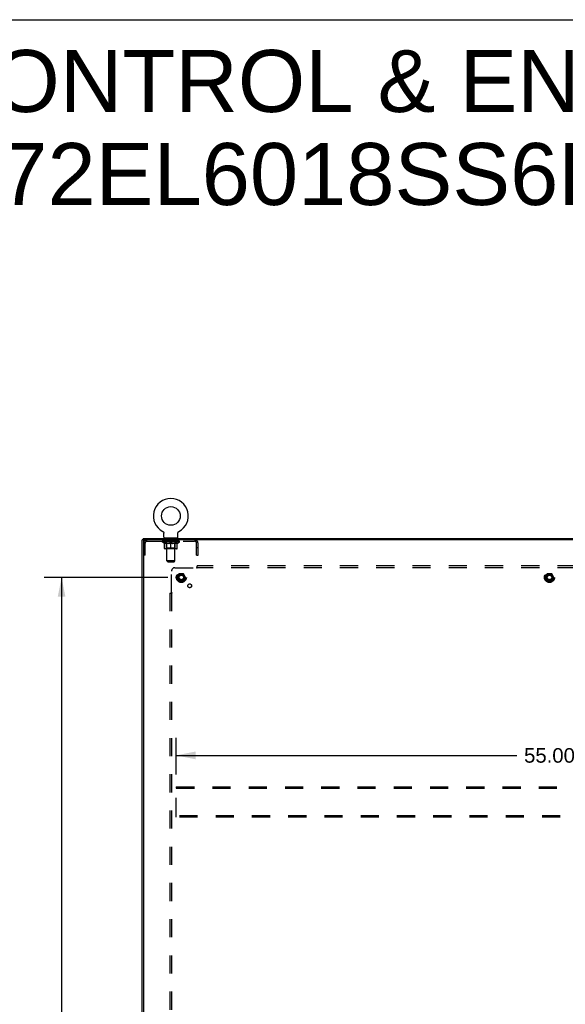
# Model space of a CAD drawing. Header units: inches. Extents: x 0 to 243, y 0 to 157.
# Tile 25 of 26: x 164 to 204, y 85 to 157. Entities that reach past the tile are written whole.
import ezdxf

# ---------------------------------------------------------------- set-up
doc = ezdxf.new("R2010")
doc.units = ezdxf.units.IN
doc.header["$LTSCALE"] = 13.357143
doc.header["$MEASUREMENT"] = 0
doc.linetypes.add('HIDDEN', pattern=[0.2, 0.1, -0.1])
doc.layers.get('0').update_dxf_attribs({"linetype": 'CONTINUOUS'})
for name, color, linetype in [('02___PRT_ALL_AXES', 7, 'CONTINUOUS'), ('DEFAULT_2', 8, 'HIDDEN'), ('DIMENSIONS', 7, 'CONTINUOUS')]:
    doc.layers.add(name, color=color, linetype=linetype)
doc.styles.get("Standard").update_dxf_attribs({"font": 'arial.ttf'})
doc.dimstyles.new('DIMSTYLE_1', dxfattribs={"dimtxt": 1.071429, "dimasz": 1.428571, "dimexe": 0.09, "dimexo": 0.07, "dimgap": 0.0375, "dimtad": 0, "dimtih": 1, "dimtoh": 1, "dimzin": 4, "dimdsep": 46, "dimtxsty": 'Standard', "dimblk": '_FILLED', "dimblk1": '_FILLED', "dimblk2": '_FILLED', "dimcen": 0.09, "dimazin": 1, "dimtfac": 1, "dimtdec": 3, "dimtofl": 0, "dimtmove": 0, "dimatfit": 3, "dimldrblk": '_FILLED', "dimfxl": 1, "dimtolj": 1, "dimtzin": 4, "dimarcsym": 0})

# ---------------------------------------------------------------- blocks, each defined once
blk = doc.blocks.new('_FILLED')
at = {"color": 0, "linetype": 'ByBlock'}
blk.add_solid([(0, 0), (-1, 0.2), (-1, -0.2)], dxfattribs=at)
blk = doc.blocks.new('*D2')
at = {"layer": 'DIMENSIONS', "color": 2, "linetype": 'Continuous'}
for p, q in [((174.559, 116.016), (165.451, 116.016)), ((166.737, 116.016), (166.737, 83.962)), ((166.737, 49.766), (166.737, 81.819)), ((174.559, 49.766), (165.451, 49.766))]:
    blk.add_line(p, q, dxfattribs=at)
at = {"layer": 'DIMENSIONS', "color": 2, "linetype": 'Continuous', "xscale": 1.4285714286, "yscale": 1.4285714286, "zscale": 1.4285714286}
for p, rotation in [((166.737, 116.016), 90), ((166.737, 49.766), 270)]:
    blk.add_blockref('_FILLED', p, dxfattribs=dict(at, rotation=rotation))
at = {"layer": 'DIMENSIONS', "color": 2, "linetype": 'Continuous', "insert": (166.737, 83.426), "char_height": 1.0714, "width": 3.74403, "attachment_point": 2, "line_spacing_factor": 0.9}
blk.add_mtext('66.25', dxfattribs=at)
blk = doc.blocks.new('*D5')
at = {"layer": 'DIMENSIONS', "color": 2, "linetype": 'Continuous'}
for p, q in [((175.184, 101.474), (175.184, 104.177)), ((230.184, 101.474), (230.184, 104.177)), ((175.184, 102.892), (200.276, 102.892)), ((230.184, 102.892), (205.092, 102.892))]:
    blk.add_line(p, q, dxfattribs=at)
at = {"layer": 'DIMENSIONS', "color": 2, "linetype": 'Continuous', "xscale": 1.4285714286, "yscale": 1.4285714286, "zscale": 1.4285714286, "rotation": 180}
blk.add_blockref('_FILLED', (175.184, 102.892), dxfattribs=at)
at = {"layer": 'DIMENSIONS', "color": 2, "linetype": 'Continuous', "xscale": 1.4285714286, "yscale": 1.4285714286, "zscale": 1.4285714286}
blk.add_blockref('_FILLED', (230.184, 102.892), dxfattribs=at)
at = {"layer": 'DIMENSIONS', "color": 2, "linetype": 'Continuous', "insert": (202.684, 103.427), "char_height": 1.0714, "width": 3.74403, "attachment_point": 2, "line_spacing_factor": 0.9}
blk.add_mtext('55.00', dxfattribs=at)

msp = doc.modelspace()

# ---------------------------------------------------------------- linework, layer by layer
at = {"color": 7, "linetype": 'Continuous'}
for p, q in [((0, 157.143), (242.857, 157.143)), ((174.188, 119.409), (174.188, 119.409)), ((174.188, 119.409), (174.193, 119.407)), ((174.189, 119.409), (174.191, 119.408)), ((174.193, 119.407), (174.197, 119.404)), ((174.197, 119.404), (174.202, 119.401)), ((174.201, 119.401), (174.206, 119.398)), ((174.206, 119.398), (174.21, 119.395)), ((174.21, 119.395), (174.214, 119.392)), ((174.214, 119.392), (174.218, 119.388)), ((174.218, 119.389), (174.222, 119.385)), ((174.222, 119.385), (174.225, 119.381)), ((174.225, 119.381), (174.229, 119.377)), ((174.229, 119.377), (174.232, 119.373)), ((174.232, 119.373), (174.236, 119.369)), ((174.235, 119.369), (174.239, 119.365)), ((174.239, 119.365), (174.242, 119.361)), ((174.241, 119.361), (174.244, 119.356)), ((174.244, 119.356), (174.247, 119.352)), ((174.247, 119.352), (174.249, 119.347)), ((174.249, 119.347), (174.252, 119.342)), ((174.252, 119.342), (174.254, 119.338)), ((174.254, 119.338), (174.256, 119.333)), ((174.256, 119.333), (174.257, 119.328)), ((174.257, 119.328), (174.259, 119.323)), ((174.259, 119.323), (174.26, 119.318)), ((174.26, 119.318), (174.262, 119.313)), ((174.262, 119.313), (174.263, 119.308)), ((174.263, 119.308), (174.263, 119.302)), ((174.265, 118.99), (174.265, 119.282)), ((175.311, 119.292), (175.312, 119.297)), ((175.311, 119.287), (175.311, 119.292)), ((175.311, 119.287), (175.311, 119.292)), ((175.311, 119.282), (175.311, 119.287)), ((175.311, 118.99), (175.311, 119.282)), ((175.312, 119.302), (175.313, 119.308)), ((175.312, 119.297), (175.312, 119.302)), ((175.313, 119.308), (175.314, 119.313)), ((175.314, 119.313), (175.315, 119.318)), ((175.315, 119.318), (175.317, 119.323)), ((175.317, 119.323), (175.318, 119.328)), ((175.318, 119.328), (175.32, 119.333)), ((175.32, 119.333), (175.322, 119.338)), ((175.322, 119.338), (175.324, 119.342)), ((175.324, 119.342), (175.326, 119.347)), ((175.326, 119.347), (175.329, 119.352)), ((175.329, 119.352), (175.331, 119.356)), ((175.331, 119.356), (175.334, 119.361)), ((175.334, 119.361), (175.337, 119.365)), ((175.337, 119.365), (175.34, 119.369)), ((175.34, 119.369), (175.343, 119.373)), ((175.343, 119.373), (175.347, 119.377)), ((175.347, 119.377), (175.35, 119.381)), ((175.35, 119.381), (175.354, 119.385)), ((175.354, 119.385), (175.358, 119.389)), ((175.358, 119.388), (175.362, 119.392)), ((175.362, 119.392), (175.366, 119.395)), ((175.366, 119.395), (175.37, 119.398)), ((175.37, 119.398), (175.374, 119.401)), ((175.374, 119.401), (175.379, 119.404)), ((175.378, 119.404), (175.383, 119.407)), ((175.379, 119.404), (175.38, 119.405)), ((175.383, 119.407), (175.387, 119.409)), ((175.384, 119.408), (175.386, 119.409)), ((175.387, 119.409), (175.388, 119.409)), ((172.736, 118.787), (172.684, 118.787)), ((172.736, 118.891), (172.736, 118.787)), ((172.736, 118.891), (232.632, 118.891)), ((172.788, 118.787), (172.788, 118.74)), ((174.288, 118.921), (174.288, 118.891)), ((175.288, 118.921), (174.288, 118.921)), ((175.288, 118.921), (175.288, 118.891))]:
    msp.add_line(p, q, dxfattribs=at)
at = {"color": 3, "linetype": 'Continuous'}
for p, q in [((172.684, 46.995), (172.684, 118.787)), ((232.632, 118.787), (172.736, 118.787)), ((172.788, 47.055), (172.788, 118.727))]:
    msp.add_line(p, q, dxfattribs=at)
at = {"color": 7, "linetype": 'Continuous'}
for points in [[(174.263, 119.302), (174.264, 119.297), (174.264, 119.292)], [(174.264, 119.297), (174.264, 119.292), (174.265, 119.287), (174.265, 119.282)]]:
    msp.add_lwpolyline(points, dxfattribs=at)
msp.add_circle((174.788, 120.549), 0.688, dxfattribs=at)
for centre, radius, start, end in [((174.788, 120.549), 1.288, 297.70046, 242.29955), ((174.334, 118.99), 0.069, 180, 270), ((175.242, 118.99), 0.069, 270, 360)]:
    msp.add_arc(centre, radius, start, end, dxfattribs=at)
at = {"color": 3, "linetype": 'Continuous'}
msp.add_arc((172.848, 118.727), 0.06, 90, 180, dxfattribs=at)
at = {"layer": '02___PRT_ALL_AXES', "color": 8, "linetype": 'HIDDEN'}
for p, q in [((174.35, 118.683), (174.35, 118.787)), ((175.225, 118.787), (174.35, 118.787)), ((175.225, 118.683), (174.35, 118.683)), ((175.225, 118.683), (175.225, 118.787))]:
    msp.add_line(p, q, dxfattribs=at)
for centre, radius in [((175.559, 116.016), 0.372), ((175.559, 116.016), 0.356), ((175.559, 116.016), 0.25), ((175.559, 116.016), 0.183), ((202.684, 116.016), 0.372), ((202.684, 116.016), 0.356), ((202.684, 116.016), 0.25), ((202.684, 116.016), 0.183), ((176.178, 115.397), 0.141)]:
    msp.add_circle(centre, radius, dxfattribs=at)
at = {"layer": 'DEFAULT_2', "color": 8, "linetype": 'HIDDEN'}
for p, q in [((174.196, 119.405), (174.197, 119.404)), ((175.387, 119.409), (175.388, 119.409)), ((172.892, 117.662), (172.892, 118.54)), ((173.034, 118.683), (176.541, 118.683)), ((174.155, 118.634), (174.155, 118.681)), ((174.314, 118.522), (174.155, 118.634)), ((175.421, 118.634), (174.155, 118.634)), ((174.164, 118.674), (174.164, 118.681)), ((174.173, 118.671), (174.173, 118.674)), ((174.173, 118.671), (175.403, 118.671)), ((174.182, 118.671), (174.182, 118.674)), ((174.183, 118.671), (174.183, 118.674)), ((174.193, 118.674), (174.193, 118.681)), ((174.209, 118.671), (174.209, 118.674)), ((174.211, 118.671), (174.211, 118.674)), ((174.239, 118.674), (174.239, 118.681)), ((174.254, 118.671), (174.254, 118.674)), ((174.257, 118.671), (174.257, 118.674)), ((174.461, 118.674), (174.26, 118.674)), ((174.303, 118.674), (174.303, 118.681)), ((174.304, 118.671), (174.304, 118.674)), ((174.305, 118.671), (174.305, 118.674)), ((174.308, 118.671), (174.308, 118.674)), ((174.314, 118.522), (174.324, 118.522)), ((174.315, 118.671), (174.315, 118.674)), ((174.315, 118.671), (174.315, 118.674)), ((174.318, 118.671), (174.318, 118.674)), ((174.322, 118.671), (174.322, 118.675)), ((174.324, 118.159), (174.324, 118.566)), ((174.326, 118.671), (174.326, 118.674)), ((174.34, 118.671), (174.34, 118.674)), ((174.358, 118.671), (174.358, 118.674)), ((174.359, 118.671), (174.359, 118.676)), ((174.379, 118.671), (174.379, 118.674)), ((174.379, 118.671), (174.379, 118.674)), ((174.381, 118.674), (174.381, 118.681)), ((174.39, 118.671), (174.39, 118.674)), ((174.395, 118.671), (174.395, 118.674)), ((174.404, 118.671), (174.404, 118.674)), ((174.415, 118.671), (174.415, 118.678)), ((174.431, 118.671), (174.431, 118.674)), ((174.434, 118.671), (174.434, 118.674)), ((174.461, 118.671), (174.461, 118.674)), ((174.528, 118.674), (174.466, 118.674)), ((174.647, 118.522), (174.467, 118.522)), ((174.471, 118.674), (174.471, 118.681)), ((174.475, 118.921), (174.475, 118.891)), ((174.475, 118.162), (174.475, 118.631)), ((174.478, 118.671), (174.478, 118.674)), ((174.483, 118.671), (174.483, 118.674)), ((174.488, 117.24), (174.488, 118.886)), ((174.489, 118.671), (174.489, 118.679)), ((174.493, 118.671), (174.493, 118.674)), ((174.504, 118.671), (174.504, 118.674)), ((174.528, 118.671), (174.528, 118.674)), ((174.603, 118.674), (174.544, 118.674)), ((174.564, 118.671), (174.564, 118.674)), ((174.571, 118.674), (174.571, 118.681)), ((174.575, 118.671), (174.575, 118.674)), ((174.577, 118.671), (174.577, 118.68)), ((174.58, 118.671), (174.58, 118.674)), ((174.587, 118.671), (174.587, 118.674)), ((174.603, 118.671), (174.603, 118.674)), ((174.683, 118.674), (174.629, 118.674)), ((174.642, 118.671), (174.642, 118.674)), ((174.673, 118.674), (174.788, 118.681)), ((174.678, 118.674), (174.678, 118.681)), ((174.678, 118.674), (174.678, 118.681)), ((174.678, 118.681), (174.678, 118.681)), ((174.678, 118.671), (174.678, 118.674)), ((174.682, 118.671), (174.682, 118.674)), ((174.683, 118.671), (174.683, 118.674)), ((174.684, 118.671), (174.684, 118.674)), ((174.767, 118.674), (174.719, 118.674)), ((174.724, 118.671), (174.724, 118.674)), ((174.767, 118.671), (174.767, 118.674)), ((174.785, 118.674), (174.785, 118.674)), ((174.785, 118.671), (174.785, 118.674)), ((174.785, 118.671), (174.785, 118.674)), ((174.788, 118.674), (174.788, 118.681)), ((174.788, 118.122), (174.788, 118.566)), ((174.79, 118.671), (174.79, 118.674)), ((174.79, 118.674), (174.791, 118.674)), ((174.791, 118.671), (174.791, 118.674)), ((174.792, 118.674), (174.857, 118.674)), ((174.809, 118.671), (174.809, 118.674)), ((174.825, 118.674), (174.825, 118.678)), ((174.825, 118.678), (174.902, 118.674)), ((174.846, 118.674), (174.846, 118.677)), ((174.851, 118.671), (174.851, 118.674)), ((174.892, 118.671), (174.892, 118.674)), ((174.892, 118.671), (174.892, 118.674)), ((174.892, 118.674), (174.947, 118.674)), ((174.893, 118.671), (174.893, 118.674)), ((174.897, 118.674), (174.897, 118.681)), ((174.897, 118.681), (174.898, 118.681)), ((174.897, 118.671), (174.897, 118.674)), ((174.898, 118.674), (174.898, 118.681)), ((175.109, 118.522), (174.929, 118.522)), ((174.934, 118.671), (174.934, 118.674)), ((174.973, 118.671), (174.973, 118.674)), ((174.973, 118.674), (175.032, 118.674)), ((174.988, 118.671), (174.988, 118.674)), ((174.996, 118.671), (174.996, 118.674)), ((174.998, 118.671), (174.998, 118.68)), ((175.001, 118.671), (175.001, 118.674)), ((175.004, 118.674), (175.004, 118.681)), ((175.012, 118.671), (175.012, 118.674)), ((175.048, 118.671), (175.048, 118.674)), ((175.048, 118.674), (175.11, 118.674)), ((175.072, 118.671), (175.072, 118.674)), ((175.083, 118.671), (175.083, 118.674)), ((175.087, 118.671), (175.087, 118.679)), ((175.088, 117.24), (175.088, 118.886)), ((175.093, 118.671), (175.093, 118.674)), ((175.098, 118.671), (175.098, 118.674)), ((175.1, 118.921), (175.1, 118.891)), ((175.101, 118.162), (175.101, 118.631)), ((175.104, 118.674), (175.104, 118.681)), ((175.115, 118.671), (175.115, 118.674)), ((175.115, 118.674), (175.316, 118.674)), ((175.142, 118.671), (175.142, 118.674)), ((175.145, 118.671), (175.145, 118.674)), ((175.16, 118.671), (175.16, 118.678)), ((175.172, 118.671), (175.172, 118.674)), ((175.181, 118.671), (175.181, 118.674)), ((175.185, 118.671), (175.185, 118.674)), ((175.195, 118.674), (175.195, 118.681)), ((175.196, 118.671), (175.196, 118.674)), ((175.196, 118.671), (175.196, 118.674)), ((175.217, 118.671), (175.217, 118.676)), ((175.217, 118.671), (175.217, 118.674)), ((175.235, 118.671), (175.235, 118.674)), ((175.25, 118.671), (175.25, 118.674)), ((175.251, 118.159), (175.251, 118.566)), ((175.251, 118.522), (175.262, 118.522)), ((175.254, 118.671), (175.254, 118.675)), ((175.257, 118.671), (175.257, 118.674)), ((175.261, 118.671), (175.261, 118.674)), ((175.261, 118.671), (175.261, 118.674)), ((175.262, 118.522), (175.421, 118.634)), ((175.268, 118.671), (175.268, 118.674)), ((175.271, 118.671), (175.271, 118.674)), ((175.272, 118.671), (175.272, 118.674)), ((175.273, 118.674), (175.273, 118.681)), ((175.319, 118.671), (175.319, 118.674)), ((175.322, 118.671), (175.322, 118.674)), ((175.336, 118.674), (175.336, 118.681)), ((175.365, 118.671), (175.365, 118.674)), ((175.367, 118.671), (175.367, 118.674)), ((175.383, 118.674), (175.383, 118.681)), ((175.393, 118.671), (175.393, 118.674)), ((175.394, 118.671), (175.394, 118.674)), ((175.403, 118.671), (175.403, 118.674)), ((175.411, 118.674), (175.411, 118.681)), ((175.421, 118.634), (175.421, 118.681)), ((176.684, 117.662), (176.684, 118.54)), ((176.788, 117.662), (176.788, 118.54)), ((172.892, 118.192), (172.788, 118.192)), ((172.892, 117.662), (172.788, 117.662)), ((175.214, 118.122), (174.361, 118.122)), ((174.475, 118.162), (174.435, 118.122)), ((175.101, 118.162), (174.475, 118.162)), ((175.101, 118.162), (175.14, 118.122)), ((176.788, 118.192), (176.684, 118.192)), ((176.684, 117.662), (176.788, 117.662)), ((174.557, 117.171), (174.488, 117.24)), ((175.088, 117.24), (174.488, 117.24)), ((174.557, 117.171), (175.019, 117.171)), ((175.019, 117.171), (175.088, 117.24)), ((174.84, 114.895), (174.84, 116.484)), ((175.09, 116.734), (176.68, 116.734)), ((175.396, 116.288), (175.241, 116.021)), ((175.713, 116.293), (175.404, 116.293)), ((175.876, 116.021), (175.722, 116.288)), ((176.698, 116.753), (176.692, 116.747)), ((176.715, 116.694), (176.715, 116.859)), ((228.653, 116.859), (176.715, 116.859)), ((228.653, 116.734), (176.715, 116.734)), ((202.521, 116.288), (202.366, 116.021)), ((202.838, 116.293), (202.529, 116.293)), ((203.001, 116.021), (202.847, 116.288)), ((175.241, 116.011), (175.396, 115.743)), ((175.713, 115.738), (175.404, 115.738)), ((175.722, 115.743), (175.876, 116.011)), ((202.366, 116.011), (202.521, 115.743)), ((202.838, 115.738), (202.529, 115.738)), ((202.847, 115.743), (203.001, 116.011)), ((174.715, 114.859), (174.715, 50.922)), ((174.715, 114.859), (174.881, 114.859)), ((174.84, 114.859), (174.84, 50.922)), ((175.184, 100.578), (175.184, 100.474)), ((175.184, 100.578), (230.184, 100.578)), ((175.184, 98.432), (175.184, 100.474)), ((175.184, 100.474), (230.184, 100.474)), ((175.184, 98.328), (175.184, 98.432)), ((230.184, 98.432), (175.184, 98.432)), ((230.184, 98.328), (175.184, 98.328))]:
    msp.add_line(p, q, dxfattribs=at)
for points in [[(174.324, 118.566), (174.35, 118.556), (174.376, 118.547), (174.4, 118.539), (174.425, 118.533), (174.45, 118.527), (174.474, 118.522)], [(174.467, 118.522), (174.443, 118.527), (174.42, 118.533), (174.396, 118.539), (174.373, 118.547), (174.349, 118.555), (174.324, 118.565)], [(174.637, 118.522), (174.662, 118.527), (174.687, 118.533), (174.712, 118.539), (174.737, 118.547), (174.762, 118.556), (174.788, 118.566)], [(174.788, 118.564), (174.764, 118.555), (174.74, 118.547), (174.716, 118.539), (174.693, 118.533), (174.67, 118.527), (174.647, 118.522)], [(174.788, 118.566), (174.814, 118.556), (174.839, 118.547), (174.865, 118.539), (174.889, 118.533), (174.914, 118.527), (174.939, 118.522)], [(174.929, 118.522), (174.906, 118.527), (174.883, 118.533), (174.859, 118.539), (174.836, 118.547), (174.812, 118.555), (174.788, 118.564)], [(175.101, 118.522), (175.126, 118.527), (175.151, 118.533), (175.176, 118.539), (175.2, 118.547), (175.226, 118.556), (175.251, 118.566)], [(175.251, 118.565), (175.227, 118.555), (175.203, 118.547), (175.179, 118.539), (175.156, 118.533), (175.132, 118.527), (175.109, 118.522)], [(176.692, 116.747), (176.69, 116.745), (176.688, 116.743), (176.686, 116.741), (176.684, 116.739), (176.683, 116.738), (176.681, 116.736), (176.68, 116.734)], [(176.693, 116.715), (176.69, 116.72), (176.688, 116.722), (176.687, 116.724), (176.686, 116.727), (176.684, 116.729), (176.683, 116.731), (176.681, 116.733), (176.68, 116.734)], [(176.715, 116.694), (176.713, 116.694), (176.712, 116.695), (176.71, 116.696), (176.708, 116.697), (176.707, 116.698), (176.705, 116.699), (176.704, 116.7), (176.702, 116.702), (176.701, 116.704), (176.699, 116.705), (176.698, 116.707), (176.697, 116.709), (176.695, 116.711), (176.694, 116.713), (176.693, 116.715)], [(176.715, 116.773), (176.713, 116.771), (176.712, 116.769), (176.71, 116.767), (176.709, 116.765), (176.707, 116.763), (176.706, 116.761), (176.704, 116.759), (176.703, 116.758), (176.701, 116.756), (176.7, 116.755), (176.698, 116.753)], [(174.802, 114.859), (174.804, 114.861), (174.806, 114.863), (174.808, 114.864), (174.81, 114.866), (174.812, 114.867), (174.813, 114.869), (174.815, 114.87), (174.817, 114.872), (174.818, 114.873), (174.82, 114.875), (174.821, 114.877)], [(174.821, 114.877), (174.828, 114.883), (174.83, 114.885), (174.831, 114.887), (174.833, 114.889), (174.835, 114.89), (174.837, 114.892), (174.839, 114.893), (174.84, 114.895)], [(174.855, 114.885), (174.852, 114.886), (174.85, 114.888), (174.848, 114.889), (174.846, 114.89), (174.844, 114.892), (174.842, 114.893), (174.84, 114.895)], [(174.881, 114.859), (174.88, 114.861), (174.879, 114.863), (174.879, 114.865), (174.878, 114.866), (174.877, 114.868), (174.875, 114.869), (174.874, 114.871), (174.873, 114.872), (174.871, 114.874), (174.869, 114.875), (174.868, 114.877), (174.866, 114.878), (174.864, 114.879), (174.862, 114.881), (174.859, 114.882), (174.855, 114.885)]]:
    msp.add_lwpolyline(points, dxfattribs=at)
for centre, radius in [((175.559, 116.016), 0.318), ((175.559, 116.016), 0.204), ((175.559, 116.016), 0.183), ((175.559, 116.016), 0.183), ((175.559, 116.016), 0.166), ((202.684, 116.016), 0.318), ((202.684, 116.016), 0.204), ((202.684, 116.016), 0.183), ((202.684, 116.016), 0.183), ((202.684, 116.016), 0.166)]:
    msp.add_circle(centre, radius, dxfattribs=at)
for centre, radius, start, end in [((173.034, 118.54), 0.246, 90, 180), ((173.034, 118.54), 0.142, 90, 180), ((174.435, 118.631), 0.0398, 0, 90), ((174.453, 118.886), 0.0345, 0, 90), ((175.122, 118.886), 0.0345, 90, 180), ((175.14, 118.631), 0.0398, 90, 180), ((176.541, 118.54), 0.246, 0, 90), ((176.541, 118.54), 0.142, 0, 90), ((174.361, 118.159), 0.0371, 180, 270), ((175.214, 118.159), 0.0371, 270, 360), ((175.09, 116.484), 0.25, 90, 180), ((175.404, 116.283), 0.01, 90.01235, 149.98915), ((175.713, 116.283), 0.01, 30.01204, 89.98872), ((202.529, 116.283), 0.01, 90.01235, 149.98915), ((202.838, 116.283), 0.01, 30.01204, 89.98872), ((175.25, 116.016), 0.01, 150.01268, 209.98829), ((175.404, 115.748), 0.01, 210.01204, 269.98872), ((175.713, 115.748), 0.01, 270.01235, 329.98915), ((175.868, 116.016), 0.01, 330.01268, 29.98829), ((202.375, 116.016), 0.01, 150.01268, 209.98829), ((202.529, 115.748), 0.01, 210.01204, 269.98872), ((202.838, 115.748), 0.01, 270.01235, 329.98915), ((202.993, 116.016), 0.01, 330.01268, 29.98829)]:
    msp.add_arc(centre, radius, start, end, dxfattribs=at)
for centre, major_axis, ratio, start_param, end_param in [((174.788, 118.681), (0.633, 0.007), 0.05963, 2.96643, 3.140963), ((174.135, 118.669), (0.198, 0), 0.060556, 0.430652, 1.470503), ((174.788, 118.681), (0.633, 0), 0.060556, -3.141593, -2.96706), ((174.135, 118.662), (0.198, 0.002), 0.05963, 1.376596, 1.469874), ((174.788, 118.681), (0.633, 0.013), 0.05688, 2.791345, 2.965878), ((174.11, 118.669), (0.198, 0.002), 0.05963, 0.25549, 1.295341), ((174.179, 118.669), (0.198, -0.002), 0.05963, 0.605815, 1.645666), ((174.788, 118.681), (0.633, -0.007), 0.05963, -2.96643, -2.791898), ((174.179, 118.662), (0.198, 0), 0.060556, 1.551758, 1.645036), ((174.11, 118.662), (0.198, 0.004), 0.05688, 1.20151, 1.294789), ((174.18, 118.664), (0.164, 0.002), 0.05963, 1.065228, 1.614276), ((174.16, 118.664), (0.164, 0.003), 0.05688, 0.890143, 1.43919), ((174.218, 118.664), (0.164, 0), 0.060556, 1.240391, 1.789438), ((174.788, 118.681), (0.633, 0.019), 0.052395, 2.616403, 2.790936), ((174.107, 118.669), (0.198, 0.004), 0.05688, 0.080405, 1.120256), ((174.242, 118.669), (0.198, -0.004), 0.05688, 0.7809, 1.820751), ((174.788, 118.681), (0.633, -0.013), 0.05688, -2.791345, -2.616812), ((174.242, 118.662), (0.198, -0.002), 0.05963, 1.72692, 1.820198), ((174.107, 118.662), (0.198, 0.006), 0.052395, 1.026568, 1.119847), ((174.16, 118.664), (0.164, 0.005), 0.052395, 0.715201, 1.264248), ((174.274, 118.664), (0.164, -0.002), 0.05963, 1.415553, 1.9646), ((174.788, 118.681), (0.633, 0.025), 0.046319, 2.441654, 2.616187), ((174.321, 118.669), (0.198, -0.006), 0.052395, 0.955842, 1.995693), ((174.124, 118.669), (0.198, 0.006), 0.052395, -0.094537, 0.945314), ((174.788, 118.681), (0.633, -0.019), 0.052395, -2.616403, -2.44187), ((174.321, 118.662), (0.198, -0.004), 0.05688, 1.902006, 1.995284), ((174.124, 118.662), (0.198, 0.008), 0.046319, 0.851819, 0.945098), ((174.178, 118.664), (0.164, 0.006), 0.046319, 0.540452, 1.089499), ((174.345, 118.664), (0.164, -0.003), 0.05688, 1.590638, 2.139686), ((174.788, 118.681), (0.633, 0.029), 0.038841, 2.267123, 2.441656), ((174.414, 118.669), (0.198, -0.008), 0.046319, 1.130591, 2.170442), ((174.161, 118.669), (0.198, 0.008), 0.046319, -0.269286, 0.770565), ((174.788, 118.681), (0.633, -0.025), 0.046319, -2.441654, -2.267121), ((174.414, 118.662), (0.198, -0.006), 0.052395, 2.076947, 2.170226), ((174.161, 118.662), (0.198, 0.009), 0.038841, 0.677289, 0.770567), ((174.215, 118.664), (0.164, 0.008), 0.038841, 0.365921, 0.914969), ((174.429, 118.664), (0.164, -0.005), 0.052395, 1.76558, 2.314627), ((174.788, 118.681), (0.633, 0.033), 0.030195, 2.09281, 2.267343), ((174.519, 118.669), (0.198, -0.009), 0.038841, 1.305122, 2.344973), ((174.217, 118.669), (0.198, 0.009), 0.038841, -0.443817, 0.596034), ((174.788, 118.681), (0.633, -0.029), 0.038841, -2.267123, -2.092591), ((174.519, 118.662), (0.198, -0.008), 0.046319, 2.251696, 2.344975), ((174.217, 118.662), (0.198, 0.01), 0.030195, 0.502975, 0.596254), ((174.269, 118.664), (0.164, 0.009), 0.030195, 0.191608, 0.740655), ((174.525, 118.664), (0.164, -0.006), 0.046319, 1.940329, 2.489376), ((174.291, 118.669), (0.198, 0.01), 0.030195, -0.61813, 0.421721), ((174.788, 118.681), (0.633, 0.036), 0.020645, 1.918687, 2.09322), ((174.632, 118.669), (0.198, -0.01), 0.030195, 1.479435, 2.519286), ((174.788, 118.681), (0.633, -0.033), 0.030195, -2.09281, -1.918277), ((174.632, 118.662), (0.198, -0.009), 0.038841, 2.426227, 2.519505), ((174.291, 118.662), (0.198, 0.011), 0.020645, 0.328852, 0.422131), ((174.339, 118.664), (0.164, 0.009), 0.020645, 0.017485, 0.566532), ((174.628, 118.664), (0.164, -0.008), 0.038841, 2.11486, 2.663907), ((174.379, 118.669), (0.198, 0.011), 0.020645, -0.792253, 0.247598), ((174.788, 118.681), (0.633, 0.038), 0.010478, 1.744704, 1.919237), ((174.75, 118.669), (0.198, -0.011), 0.020645, 1.653558, 2.693409), ((174.788, 118.681), (0.633, -0.036), 0.020645, -1.918687, -1.744154), ((174.75, 118.662), (0.198, -0.01), 0.030195, 2.60054, 2.693819), ((174.379, 118.662), (0.198, 0.012), 0.010478, 0.154869, 0.248148), ((174.423, 118.664), (0.164, 0.01), 0.010478, 6.126688, 6.675735), ((174.737, 118.664), (0.164, -0.009), 0.030195, 2.289173, 2.83822), ((174.48, 118.669), (0.198, 0.012), 0.010478, -0.966236, -0.000846), ((174.869, 118.669), (0.198, -0.012), 0.010478, 1.827541, 2.867392), ((174.788, 118.681), (0.633, -0.038), 0.010478, -1.744704, -1.563007), ((174.869, 118.662), (0.198, -0.011), 0.020645, 2.774664, 2.867942), ((174.847, 118.664), (0.164, -0.009), 0.020645, 2.463296, 3.012344), ((174.707, 118.669), (0.198, 0.012), 0.010478, 0.274201, 1.314052), ((174.621, 118.664), (0.164, 0.01), 0.010478, -0.000483, 0.504314), ((174.591, 118.662), (0.198, 0.012), 0.010478, 0.099668, 0.192946), ((174.788, 118.681), (0.633, 0.038), 0.010478, -1.571421, -1.396888), ((174.955, 118.664), (0.164, -0.01), 0.010478, 2.637279, 3.14189), ((174.985, 118.662), (0.198, -0.012), 0.010478, 2.74231, 2.948646), ((174.826, 118.669), (0.198, 0.011), 0.020645, 0.448184, 1.488034), ((174.729, 118.664), (0.164, 0.009), 0.020645, 0.129249, 0.678296), ((174.707, 118.662), (0.198, 0.011), 0.020645, 0.273651, 0.366929), ((175.095, 118.669), (0.198, -0.012), 0.010478, -3.140747, -2.175357), ((174.788, 118.681), (0.633, 0.036), 0.020645, -1.397439, -1.222906), ((174.788, 118.681), (0.633, -0.038), 0.010478, 1.222355, 1.396888), ((174.944, 118.669), (0.198, 0.01), 0.030195, 0.622307, 1.662158), ((174.839, 118.664), (0.164, 0.009), 0.030195, 0.303372, 0.852419), ((175.152, 118.664), (0.164, -0.01), 0.010478, 2.749043, 3.29809), ((175.196, 118.669), (0.198, -0.011), 0.020645, 2.893995, 3.933846), ((174.826, 118.662), (0.198, 0.01), 0.030195, 0.447774, 0.541052), ((175.196, 118.662), (0.198, -0.012), 0.010478, 2.893445, 2.986723), ((174.788, 118.681), (0.633, 0.033), 0.030195, -1.223315, -1.048783), ((174.788, 118.681), (0.633, -0.036), 0.020645, 1.048373, 1.222906), ((175.057, 118.669), (0.198, 0.009), 0.038841, 0.79662, 1.836471), ((174.947, 118.664), (0.164, 0.008), 0.038841, 0.477686, 1.026733), ((175.236, 118.664), (0.164, -0.009), 0.020645, 2.57506, 3.124108), ((175.285, 118.669), (0.198, -0.01), 0.030195, 2.719872, 3.759723), ((175.161, 118.669), (0.198, 0.008), 0.046319, 0.971151, 2.011002), ((174.944, 118.662), (0.198, 0.009), 0.038841, 0.622087, 0.715366), ((175.285, 118.662), (0.198, -0.011), 0.020645, 2.719462, 2.812741), ((174.788, 118.681), (0.633, 0.029), 0.038841, -1.049002, -0.874469), ((174.788, 118.681), (0.633, -0.033), 0.030195, 0.87425, 1.048783), ((175.051, 118.664), (0.164, 0.006), 0.046319, 0.652216, 1.201263), ((175.255, 118.669), (0.198, 0.006), 0.052395, 1.1459, 2.185751), ((175.306, 118.664), (0.164, -0.009), 0.030195, 2.400937, 2.949985), ((175.359, 118.669), (0.198, -0.009), 0.038841, 2.545558, 3.585409), ((175.146, 118.664), (0.164, 0.005), 0.052395, 0.826965, 1.376012), ((175.057, 118.662), (0.198, 0.008), 0.046319, 0.796618, 0.889896), ((175.359, 118.662), (0.198, -0.01), 0.030195, 2.545339, 2.638617), ((175.334, 118.669), (0.198, 0.004), 0.05688, 1.320842, 2.360692), ((174.788, 118.681), (0.633, 0.025), 0.046319, -0.874471, -0.699939), ((174.788, 118.681), (0.633, -0.029), 0.038841, 0.699936, 0.874469), ((175.415, 118.669), (0.198, -0.008), 0.046319, 2.371028, 3.410879), ((175.361, 118.664), (0.164, -0.008), 0.038841, 2.226624, 2.775671), ((175.397, 118.669), (0.198, 0.002), 0.05963, 1.495927, 2.535778), ((175.231, 118.664), (0.164, 0.003), 0.05688, 1.001907, 1.550954), ((175.452, 118.669), (0.198, -0.006), 0.052395, 2.196279, 3.23613), ((175.161, 118.662), (0.198, 0.006), 0.052395, 0.971367, 1.064645), ((175.398, 118.664), (0.164, -0.006), 0.046319, 2.052093, 2.601141), ((175.441, 118.669), (0.198, 0), 0.060556, 1.671089, 2.71094), ((175.415, 118.662), (0.198, -0.009), 0.038841, 2.371026, 2.464304), ((175.469, 118.669), (0.198, -0.004), 0.05688, 2.021337, 3.061188), ((174.788, 118.681), (0.633, 0.019), 0.052395, -0.699723, -0.52519), ((174.788, 118.681), (0.633, -0.025), 0.046319, 0.525406, 0.699939), ((175.465, 118.669), (0.198, -0.002), 0.05963, 1.846251, 2.886102), ((175.302, 118.664), (0.164, 0.002), 0.05963, 1.176993, 1.72604), ((175.416, 118.664), (0.164, -0.005), 0.052395, 1.877344, 2.426392), ((175.357, 118.664), (0.164, 0), 0.060556, 1.352155, 1.901202), ((175.415, 118.664), (0.164, -0.003), 0.05688, 1.702402, 2.25145), ((175.396, 118.664), (0.164, -0.002), 0.05963, 1.527317, 2.076364), ((175.255, 118.662), (0.198, 0.004), 0.05688, 1.146309, 1.239587), ((175.452, 118.662), (0.198, -0.008), 0.046319, 2.196495, 2.289773), ((174.788, 118.681), (0.633, 0.013), 0.05688, -0.524781, -0.350248), ((174.788, 118.681), (0.633, -0.019), 0.052395, 0.350657, 0.52519), ((175.334, 118.662), (0.198, 0.002), 0.05963, 1.321394, 1.414673), ((175.469, 118.662), (0.198, -0.006), 0.052395, 2.021746, 2.115024), ((174.788, 118.681), (0.633, 0.007), 0.05963, -0.349695, -0.175162), ((174.788, 118.681), (0.633, -0.013), 0.05688, 0.175715, 0.350248), ((175.397, 118.662), (0.198, 0), 0.060556, 1.496556, 1.589835), ((175.465, 118.662), (0.198, -0.004), 0.05688, 1.846804, 1.940083), ((175.441, 118.662), (0.198, -0.002), 0.05963, 1.671719, 1.764997), ((174.788, 118.681), (0.633, 0), 0.060556, -0.174533, 0), ((174.788, 118.681), (0.633, -0.007), 0.05963, 0.000629, 0.175162)]:
    msp.add_ellipse(centre, major_axis=major_axis, ratio=ratio, start_param=start_param, end_param=end_param, dxfattribs=at)

# ---------------------------------------------------------------- texts
at = {"layer": 'DIMENSIONS', "color": 2, "linetype": 'Continuous', "insert": (182.924, 154.908), "char_height": 4.57143, "width": 115.45831, "attachment_point": 2, "line_spacing_factor": 0.9}
msp.add_mtext('SAGINAW CONTROL & ENGINEERING\\PSCE-72EL6018SS6LPPL', dxfattribs=at)

# ---------------------------------------------------------------- dimensions: what is measured, and where the dimension line sits
at = {"layer": 'DIMENSIONS', "color": 2, "linetype": 'Continuous'}
dim = msp.add_linear_dim(base=(166.737, 116.016), p1=(174.629, 49.766), p2=(174.629, 116.016), angle=90, dimstyle='DIMSTYLE_1', dxfattribs=at)
dim.commit()
dim.dimension.update_dxf_attribs({"geometry": '*D2', "text_midpoint": (166.732, 82.885), "dimtype": 160})
dim = msp.add_linear_dim(base=(230.184, 102.892), p1=(175.184, 101.404), p2=(230.184, 101.404), dimstyle='DIMSTYLE_1', dxfattribs=at)
dim.commit()
dim.dimension.update_dxf_attribs({"geometry": '*D5', "text_midpoint": (202.68, 102.886), "dimtype": 160})

doc.saveas('drawing.dxf')
